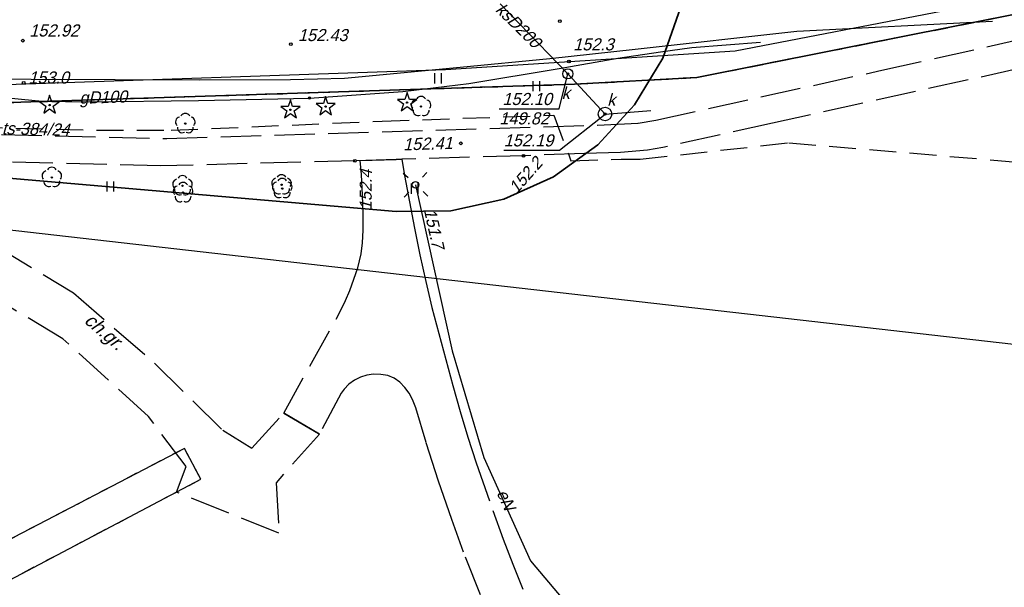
# Model space of a CAD drawing. Extents: x 7538282 to 7539561, y 5782854 to 5783989.
# Tile 20 of 32: x 7539198 to 7539271, y 5783500 to 5783543. Entities that reach past the tile are written whole.
import ezdxf

# ---------------------------------------------------------------- set-up
doc = ezdxf.new("R2010")
doc.units = 0
doc.header["$MEASUREMENT"] = 0
for name, pattern in [('4001', [0]), ('4002', [2, 1, -1]), ('4003', [3, 2, -1]), ('4004', [4, 3, -1])]:
    doc.linetypes.add(name, pattern=pattern)
for name, color, linetype in [('Drogi', 135, 'CONTINUOUS'), ('Dzialki', 7, 'CONTINUOUS'), ('Linie_napowietrzne', 184, 'CONTINUOUS'), ('ODGIK_1', 7, 'CONTINUOUS'), ('Projekty', 1, 'CONTINUOUS'), ('Roslinnosc', 104, 'CONTINUOUS'), ('Rzezba', 8, 'CONTINUOUS'), ('Uz_Energia', 1, 'CONTINUOUS'), ('Uz_Gaz', 54, 'CONTINUOUS'), ('Uz_Kanalizacja', 14, 'CONTINUOUS'), ('Uzytki', 7, 'CONTINUOUS')]:
    doc.layers.add(name, color=color, linetype=linetype)

# ---------------------------------------------------------------- blocks, each defined once
blk = doc.blocks.new('1812')
at = {"layer": 'Rzezba', "color": 8, "linetype": 'Continuous'}
blk.add_circle((0, 0), 0.2, dxfattribs=at)
blk = doc.blocks.new('1811')
at = {"layer": 'Rzezba', "color": 8, "linetype": 'Continuous'}
blk.add_circle((0, 0), 0.2, dxfattribs=at)
blk = doc.blocks.new('1412')
at = {"layer": 'Roslinnosc', "color": 104, "linetype": 'Continuous'}
for p, q in [((0, 1.5), (-0.33, 0.47)), ((0.33, 0.47), (0, 1.5)), ((-0.33, 0.47), (-1.43, 0.47)), ((-1.43, 0.47), (-0.55, -0.17)), ((1.43, 0.47), (0.33, 0.47)), ((0.55, -0.17), (1.43, 0.47)), ((-0.55, -0.17), (-0.88, -1.21)), ((-0.88, -1.21), (0, -0.57)), ((0, -0.57), (0.88, -1.21)), ((0.88, -1.21), (0.55, -0.17))]:
    blk.add_line(p, q, dxfattribs=at)
blk.add_circle((0, 0), 0.1, dxfattribs=at)
blk = doc.blocks.new('1422')
at = {"layer": 'Roslinnosc', "color": 104, "linetype": 'Continuous'}
blk.add_circle((0, 0), 0.1, dxfattribs=at)
for centre, start, end in [((0, 0.75), 30.19, 149.77), ((-0.71, 0.23), 102.5, 221.75), ((0.71, 0.23), 318.3, 77.49), ((-0.44, -0.61), 174.33, 293.45), ((0.44, -0.61), 246.24, 5.74)]:
    blk.add_arc(centre, 0.75, start, end, dxfattribs=at)
blk = doc.blocks.new('1746')
at = {"layer": 'Uz_Gaz', "color": 54, "linetype": 'Continuous'}
for radius in [0.16, 0.08]:
    blk.add_circle((0, 0), radius, dxfattribs=at)
blk = doc.blocks.new('1363')
at = {"layer": 'Linie_napowietrzne', "color": 184, "linetype": 'Continuous'}
for p, q in [((0, 1.5), (0, 2.5)), ((-1.5, 0), (-2.5, 0)), ((1.5, 0), (2.5, 0)), ((0, -1.5), (0, -2.5))]:
    blk.add_line(p, q, dxfattribs=at)
blk = doc.blocks.new('1361')
at = {"layer": 'Linie_napowietrzne', "color": 184, "linetype": 'Continuous'}
blk.add_circle((0, 0), 0.5, dxfattribs=at)
blk = doc.blocks.new('1726')
at = {"layer": 'Uz_Kanalizacja', "color": 14, "linetype": 'Continuous'}
for radius in [0.16, 0.08]:
    blk.add_circle((0, 0), radius, dxfattribs=at)
blk = doc.blocks.new('1450')
at = {"layer": 'Roslinnosc', "color": 104, "linetype": 'Continuous'}
for p, q in [((-0.5, -0.75), (-0.5, 0.75)), ((0.5, -0.75), (0.5, 0.75))]:
    blk.add_line(p, q, dxfattribs=at)

msp = doc.modelspace()

# ---------------------------------------------------------------- linework, layer by layer
at = {"layer": 'Drogi', "color": 8, "linetype": '4001'}
for p, q in [((7539255.95, 5783541.8), (7539270.5, 5783542.56)), ((7539243.94, 5783540.47), (7539255.95, 5783541.8)), ((7539237.608, 5783539.768), (7539243.94, 5783540.47)), ((7539230.934, 5783539.142), (7539237.608, 5783539.768)), ((7539222.343, 5783538.324), (7539230.934, 5783539.142)), ((7539192.623, 5783538.27), (7539199.062, 5783538.244)), ((7539199.062, 5783538.244), (7539211.528, 5783538.2)), ((7539218.336, 5783538.206), (7539222.343, 5783538.324)), ((7539211.528, 5783538.2), (7539218.336, 5783538.206))]:
    msp.add_line(p, q, dxfattribs=at)
at = {"layer": 'Drogi', "color": 8, "linetype": '4004'}
for p, q in [((7539262.27, 5783538.9, 151.561), (7539276.18, 5783542.02, 150.831)), ((7539276.49, 5783539.91, 150.941), (7539254.15, 5783534.97, 151.971)), ((7539245.47, 5783535.2, 151.971), (7539262.27, 5783538.9, 151.561)), ((7539209.14, 5783533.83, 152.681), (7539241.14, 5783534.82, 152.101)), ((7539241.14, 5783534.82, 152.101), (7539244.16, 5783534.96, 152.031)), ((7539244.16, 5783534.96, 152.031), (7539245.47, 5783535.2, 151.971)), ((7539254.15, 5783534.97, 151.971), (7539245.99, 5783533.17, 152.001)), ((7539180.85, 5783534.53, 153.051), (7539209.14, 5783533.83, 152.681)), ((7539245.99, 5783533.17, 152.001), (7539244.86, 5783532.97, 152.081)), ((7539208.667, 5783531.792, 156.951), (7539178.75, 5783532.52, 154.131)), ((7539235.63, 5783532.55, 152.151), (7539226.603, 5783532.283)), ((7539240.18, 5783532.71, 152.071), (7539235.63, 5783532.55, 152.151)), ((7539242.86, 5783532.78, 152.081), (7539240.18, 5783532.71, 152.071)), ((7539244.86, 5783532.97, 152.081), (7539242.86, 5783532.78, 152.081)), ((7539223.1, 5783532.17, 152.391), (7539208.667, 5783531.792, 156.951)), ((7539226.18, 5783532.27, 152.341), (7539223.1, 5783532.17, 152.391)), ((7539223.512, 5783532.183), (7539226.18, 5783532.27, 152.341)), ((7539223.6, 5783531.16), (7539223.512, 5783532.183)), ((7539226.603, 5783532.283), (7539226.18, 5783532.27, 152.341)), ((7539226.18, 5783532.27, 152.341), (7539226.603, 5783532.283)), ((7539226.603, 5783532.283), (7539226.8, 5783531.08)), ((7539223.67, 5783529.63), (7539223.6, 5783531.16)), ((7539226.8, 5783531.08), (7539227.16, 5783529.11)), ((7539223.72, 5783528.3), (7539223.67, 5783529.63)), ((7539227.16, 5783529.11), (7539227.53, 5783527.16)), ((7539223.72, 5783527.02), (7539223.72, 5783528.3)), ((7539193.1, 5783527.88, 152.541), (7539202.2, 5783522.35, 152.081)), ((7539223.68, 5783526.08), (7539223.72, 5783527.02)), ((7539227.53, 5783527.16), (7539227.94, 5783525.19)), ((7539223.57, 5783525.25), (7539223.68, 5783526.08)), ((7539223.34, 5783524.22), (7539223.57, 5783525.25)), ((7539227.94, 5783525.19), (7539228.39, 5783523.21)), ((7539201.4, 5783518.95, 152.081), (7539192.97, 5783524, 152.441)), ((7539222.74, 5783522.54), (7539223.34, 5783524.22)), ((7539228.39, 5783523.21), (7539228.83, 5783521.28)), ((7539202.2, 5783522.35, 152.081), (7539208.22, 5783517.14, 152.091)), ((7539222.41, 5783521.78), (7539222.74, 5783522.54)), ((7539221.97, 5783520.88), (7539222.41, 5783521.78)), ((7539217.82, 5783513.42), (7539221.97, 5783520.88)), ((7539228.83, 5783521.28), (7539229.34, 5783519.34)), ((7539229.34, 5783519.34), (7539229.86, 5783517.4)), ((7539207.77, 5783513.17, 152.061), (7539201.4, 5783518.95, 152.081)), ((7539208.22, 5783517.14, 152.091), (7539213.29, 5783512.14, 151.791)), ((7539229.86, 5783517.4), (7539230.39, 5783515.47)), ((7539224.49, 5783516.32), (7539224, 5783516.25)), ((7539225.04, 5783516.3), (7539224.49, 5783516.32)), ((7539225.55, 5783516.21), (7539225.04, 5783516.3)), ((7539222.65, 5783515.57), (7539222.32, 5783515.2)), ((7539223.07, 5783515.87), (7539222.65, 5783515.57)), ((7539223.52, 5783516.1), (7539223.07, 5783515.87)), ((7539224, 5783516.25), (7539223.52, 5783516.1)), ((7539226.02, 5783516.02), (7539225.55, 5783516.21)), ((7539226.45, 5783515.71), (7539226.02, 5783516.02)), ((7539226.82, 5783515.33), (7539226.45, 5783515.71)), ((7539222.1, 5783514.9), (7539220.48, 5783511.86)), ((7539222.32, 5783515.2), (7539222.1, 5783514.9)), ((7539227.15, 5783514.9), (7539226.82, 5783515.33)), ((7539227.4, 5783514.44), (7539227.15, 5783514.9)), ((7539230.39, 5783515.47), (7539230.93, 5783513.54)), ((7539227.64, 5783513.82), (7539227.4, 5783514.44)), ((7539215.46, 5783510.81, 151.631), (7539217.82, 5783513.42)), ((7539217.82, 5783513.42), (7539220.48, 5783511.86)), ((7539220.48, 5783511.86), (7539217.82, 5783513.42)), ((7539228.4, 5783511.23), (7539227.64, 5783513.82)), ((7539230.93, 5783513.54), (7539231.51, 5783511.63)), ((7539210.57, 5783509.44, 151.711), (7539207.77, 5783513.17, 152.061)), ((7539213.29, 5783512.14, 151.791), (7539215.46, 5783510.81, 151.631)), ((7539220.48, 5783511.86), (7539217.25, 5783508.24, 151.561)), ((7539229.33, 5783508.35), (7539228.4, 5783511.23)), ((7539231.51, 5783511.63), (7539232.13, 5783509.72)), ((7539232.13, 5783509.72), (7539233.37, 5783506.17)), ((7539209.86, 5783507.53, 151.671), (7539210.57, 5783509.44, 151.711)), ((7539217.25, 5783508.24, 151.561), (7539217.47, 5783504.49, 151.381)), ((7539230.32, 5783505.52), (7539229.33, 5783508.35)), ((7539217.47, 5783504.49, 151.381), (7539209.86, 5783507.53, 151.671)), ((7539233.37, 5783506.17), (7539234.14, 5783504.04)), ((7539231.19, 5783503.09), (7539230.32, 5783505.52)), ((7539234.14, 5783504.04), (7539234.84, 5783502.18)), ((7539232.44, 5783499.91), (7539231.19, 5783503.09)), ((7539234.84, 5783502.18), (7539235.6, 5783500.32))]:
    msp.add_line(p, q, dxfattribs=at)
at = {"layer": 'Dzialki', "color": 7, "linetype": '4001'}
for p, q in [((7539248.51, 5783538.36), (7539281.81, 5783544.98)), ((7539281.81, 5783544.98), (7539248.51, 5783538.36)), ((7539239.42, 5783537.86), (7539248.51, 5783538.36)), ((7539248.51, 5783538.36), (7539239.42, 5783537.86)), ((7539196.76, 5783536.48), (7539239.42, 5783537.86)), ((7539239.42, 5783537.86), (7539196.76, 5783536.48)), ((7539210.44, 5783510.8), (7539172.95, 5783491.23)), ((7539211.66, 5783508.5), (7539210.44, 5783510.8)), ((7539136.46, 5783468.92), (7539211.66, 5783508.5))]:
    msp.add_line(p, q, dxfattribs=at)
at = {"layer": 'ODGIK_1', "color": 230, "linetype": '4001'}
for points in [[(7539264.452, 5783802.841, 0), (7539419.329, 5783757.818, 0), (7539329.284, 5783511.997, 0), (7539187.014, 5783528.205, 0), (7539264.452, 5783802.841, 0)], [(7538958.949, 5783581.034, 0), (7539056.503, 5783560.761, 0), (7539144.541, 5783542.692, 0), (7539172.561, 5783538.396, 0), (7539195.018, 5783537.777, 0), (7539229.843, 5783538.967, 0), (7539251.375, 5783540.334, 0), (7539282.229, 5783546.317, 0), (7539295.919, 5783546.72, 0), (7539305.765, 5783542.346, 0), (7539392.101, 5783505.372, 0), (7539413.861, 5783493.634, 0), (7539433.498, 5783482.535, 0), (7539441.011, 5783471.581, 0), (7539412.498, 5783444.22, 0), (7539368.331, 5783401.47, 0), (7539336.711, 5783367.751, 0)]]:
    msp.add_polyline3d(points, dxfattribs=at)
at = {"layer": 'ODGIK_1', "color": 3, "linetype": '4001', "lineweight": 35}
msp.add_polyline3d([(7539259.705, 5783595.28, 0), (7539259.24, 5783592.561, 0), (7539247.342, 5783543.608, 0), (7539245.986, 5783539.793, 0), (7539243.899, 5783536.328, 0), (7539241.156, 5783533.352, 0), (7539237.878, 5783530.99, 0), (7539234.18, 5783529.331, 0), (7539230.234, 5783528.46, 0), (7539226.179, 5783528.401, 0), (7539112.466, 5783538.193, 0)], dxfattribs=at)
at = {"layer": 'Projekty', "color": 30, "linetype": '4003'}
for p, q in [((7539225.145, 5783535.125), (7539237.895, 5783535.562)), ((7539237.895, 5783535.562), (7539239.166, 5783532.175)), ((7539188.92, 5783534.83), (7539203.919, 5783534.459)), ((7539209.452, 5783534.439), (7539225.145, 5783535.125)), ((7539203.919, 5783534.459), (7539209.452, 5783534.439)), ((7539244.317, 5783532.292), (7539255.363, 5783533.512)), ((7539255.363, 5783533.512), (7539312.696, 5783528.663)), ((7539239.166, 5783532.175), (7539242.9, 5783532.282)), ((7539242.9, 5783532.282), (7539244.317, 5783532.292))]:
    msp.add_line(p, q, dxfattribs=at)
at = {"layer": 'Uz_Energia', "color": 1, "linetype": '4001'}
for p, q in [((7539227.62, 5783530.39, 151.671), (7539230.35, 5783518.05, 151.271)), ((7539230.35, 5783518.05, 151.271), (7539232.7, 5783510.11, 151.071)), ((7539232.7, 5783510.11, 151.071), (7539236.16, 5783502.44, 150.571)), ((7539236.16, 5783502.44, 150.571), (7539239.42, 5783498.6, 150.171))]:
    msp.add_line(p, q, dxfattribs=at)
at = {"layer": 'Uz_Gaz', "color": 54, "linetype": '4001'}
for p, q in [((7539245.831, 5783540.284), (7539248.139, 5783540.59)), ((7539248.139, 5783540.59), (7539253.264, 5783540.985)), ((7539238.302, 5783539.033), (7539242.646, 5783539.802)), ((7539242.646, 5783539.802), (7539245.831, 5783540.284)), ((7539231.583, 5783537.907), (7539238.302, 5783539.033)), ((7539226.668, 5783537.323), (7539231.583, 5783537.907)), ((7539193.8, 5783537.208), (7539199.873, 5783536.6)), ((7539211.499, 5783536.659), (7539219.735, 5783536.836)), ((7539219.735, 5783536.836), (7539226.668, 5783537.323)), ((7539199.873, 5783536.6), (7539203.333, 5783536.553)), ((7539203.333, 5783536.553), (7539211.499, 5783536.659))]:
    msp.add_line(p, q, dxfattribs=at)
at = {"layer": 'Uz_Kanalizacja', "color": 14, "linetype": '4001'}
for p, q in [((7539238.935, 5783538.637), (7539233.9, 5783543.843)), ((7539238.935, 5783538.637), (7539241.7, 5783535.65, 152.192)), ((7539241.7, 5783535.65, 152.192), (7539245.102, 5783535.909))]:
    msp.add_line(p, q, dxfattribs=at)
at = {"layer": 'Uz_Kanalizacja', "color": 14, "linetype": 'Continuous'}
for p, q in [((7539238.295, 5783536.045), (7539238.935, 5783538.637)), ((7539233.844, 5783536.047), (7539238.295, 5783536.045)), ((7539238.309, 5783532.968), (7539241.7, 5783535.65)), ((7539234.171, 5783532.97), (7539238.309, 5783532.968))]:
    msp.add_line(p, q, dxfattribs=at)
for centre, radius in [((7539238.935, 5783538.637), 0.375), ((7539241.7, 5783535.65), 0.5)]:
    msp.add_circle(centre, radius, dxfattribs=at)
at = {"layer": 'Uzytki', "color": 184, "linetype": '4002'}
for points in [[(7539397.27, 5783500.62, 0), (7539308.05, 5783540.33, 0), (7539298.34, 5783544.6, 0), (7539294.29, 5783545.78, 0), (7539281.81, 5783544.98, 0), (7539248.51, 5783538.36, 0), (7539239.42, 5783537.86, 0), (7539196.76, 5783536.48, 0), (7539171.64, 5783537.48, 0), (7539151.62, 5783540.06, 0), (7539138.11, 5783542.5, 0), (7539127.18, 5783544.47, 0), (7538965.24, 5783578.56, 0)], [(7539005.95, 5783567.43, 0), (7539034.93, 5783560.93, 0), (7539038.53, 5783560.13, 0), (7539042.42, 5783559.25, 0), (7539070.99, 5783549.82, 0), (7539071.94, 5783549.51, 0), (7539101.25, 5783542.83, 0), (7539111.22, 5783541.31, 0), (7539114.44, 5783540.8, 0), (7539137.24, 5783537.28, 0), (7539138.11, 5783542.5, 0), (7539151.62, 5783540.06, 0), (7539171.64, 5783537.48, 0), (7539196.76, 5783536.48, 0), (7539239.42, 5783537.86, 0), (7539248.51, 5783538.36, 0), (7539281.81, 5783544.98, 0), (7539294.29, 5783545.78, 0), (7539298.34, 5783544.6, 0), (7539308.05, 5783540.33, 0), (7539397.27, 5783500.62, 0)], [(7538994.8, 5783394.7, 0), (7539034.76, 5783415.33, 0), (7539136.46, 5783468.92, 0), (7539211.66, 5783508.5, 0), (7539210.44, 5783510.8, 0), (7539172.95, 5783491.23, 0), (7539033.36, 5783417.98, 0), (7538997.55, 5783400.36, 0)]]:
    msp.add_polyline3d(points, dxfattribs=at)

# ---------------------------------------------------------------- block references
at = {"layer": 'Linie_napowietrzne', "color": 184, "xscale": 0.5, "yscale": 0.5, "zscale": 0.5, "rotation": 227.648558}
msp.add_blockref('1363', (7539227.62, 5783530.39, 151.671), dxfattribs=at)
at = {"layer": 'Linie_napowietrzne', "color": 184, "xscale": 0.5, "yscale": 0.5, "zscale": 0.5}
msp.add_blockref('1361', (7539227.62, 5783530.39, 151.671), dxfattribs=at)
at = {"layer": 'Roslinnosc', "color": 104, "xscale": 0.5, "yscale": 0.5, "zscale": 0.5}
for name, p in [('1450', (7539229.291, 5783538.301)), ('1450', (7539236.612, 5783537.711)), ('1412', (7539200.425, 5783536.313)), ('1412', (7539220.938, 5783536.204)), ('1412', (7539226.994, 5783536.495)), ('1422', (7539228.03, 5783536.21)), ('1412', (7539218.321, 5783535.966)), ('1422', (7539210.51, 5783534.94)), ('1422', (7539200.59, 5783530.94)), ('1422', (7539210.3, 5783530.32)), ('1422', (7539217.66, 5783530.39)), ('1450', (7539204.957, 5783530.261)), ('1422', (7539210.34, 5783529.81)), ('1422', (7539217.71, 5783530.11)), ('1450', (7539227.572, 5783530.099))]:
    msp.add_blockref(name, p, dxfattribs=at)
at = {"layer": 'Rzezba', "color": 8, "xscale": 0.5, "yscale": 0.5, "zscale": 0.5}
for name, p in [('1811', (7539238.341, 5783542.554, 152.151)), ('1811', (7539198.436, 5783541.101, 152.921)), ('1811', (7539218.351, 5783540.847, 152.431)), ('1812', (7539239.022, 5783539.548, 152.271)), ('1812', (7539198.498, 5783537.961, 152.971)), ('1811', (7539230.99, 5783533.47, 152.411)), ('1812', (7539235.63, 5783532.55, 152.151)), ('1812', (7539223.1, 5783532.17, 152.391))]:
    msp.add_blockref(name, p, dxfattribs=at)
at = {"layer": 'Uz_Gaz', "color": 54, "xscale": 0.5, "yscale": 0.5, "zscale": 0.5}
msp.add_blockref('1746', (7539219.735, 5783536.836), dxfattribs=at)
at = {"layer": 'Uz_Kanalizacja', "color": 14, "xscale": 0.5, "yscale": 0.5, "zscale": 0.5}
for p in [(7539238.935, 5783538.637), (7539241.7, 5783535.65, 152.192)]:
    msp.add_blockref('1726', p, dxfattribs=at)

# ---------------------------------------------------------------- texts
at = {"layer": 'Drogi', "color": 8, "oblique": 15}
msp.add_text('ch.gr.', height=1, rotation=319.1255, dxfattribs=at).set_placement((7539202.932, 5783520.196))
at = {"layer": 'Projekty', "color": 30, "oblique": 15}
msp.add_text('ts-384/24', height=0.9, rotation=358.58308, dxfattribs=at).set_placement((7539196.872, 5783534.149))
at = {"layer": 'Rzezba', "color": 8, "oblique": 15}
for s, p in [('152.92', (7539198.916, 5783541.411)), ('152.43', (7539218.881, 5783541.067)), ('152.3', (7539239.332, 5783540.378)), ('153.0', (7539198.848, 5783537.911))]:
    msp.add_text(s, height=0.9, dxfattribs=at).set_placement(p)
for s, rotation, p in [('152.41', 1.71347, (7539226.703, 5783532.943)), ('152.2', 48.60847, (7539235.13, 5783529.663)), ('152.4', 89.58179, (7539224.353, 5783528.502))]:
    msp.add_text(s, height=0.9, rotation=rotation, dxfattribs=at).set_placement(p)
at = {"layer": 'Uz_Energia', "color": 1, "oblique": 15}
for s, rotation, p in [('151.7', 282.47472, (7539228.234, 5783528.522)), ('eN', 294.28053, (7539233.625, 5783507.502))]:
    msp.add_text(s, height=0.9, rotation=rotation, dxfattribs=at).set_placement(p)
at = {"layer": 'Uz_Gaz', "color": 54, "oblique": 15}
msp.add_text('gD100', height=0.9, rotation=1.66, dxfattribs=at).set_placement((7539202.65, 5783536.405))
at = {"layer": 'Uz_Kanalizacja', "color": 14, "oblique": 15}
for s, rotation, p in [('ksD200', 315.4767, (7539233.5, 5783543.341)), ('k', 359.97, (7539238.471, 5783536.757)), ('152.10', 359.97, (7539234.073, 5783536.317)), ('k', 359.97, (7539241.862, 5783536.26)), ('149.82', 359.97, (7539233.843, 5783534.877)), ('152.19', 359.97, (7539234.171, 5783533.24))]:
    msp.add_text(s, height=0.9, rotation=rotation, dxfattribs=at).set_placement(p)

doc.saveas('drawing.dxf')
